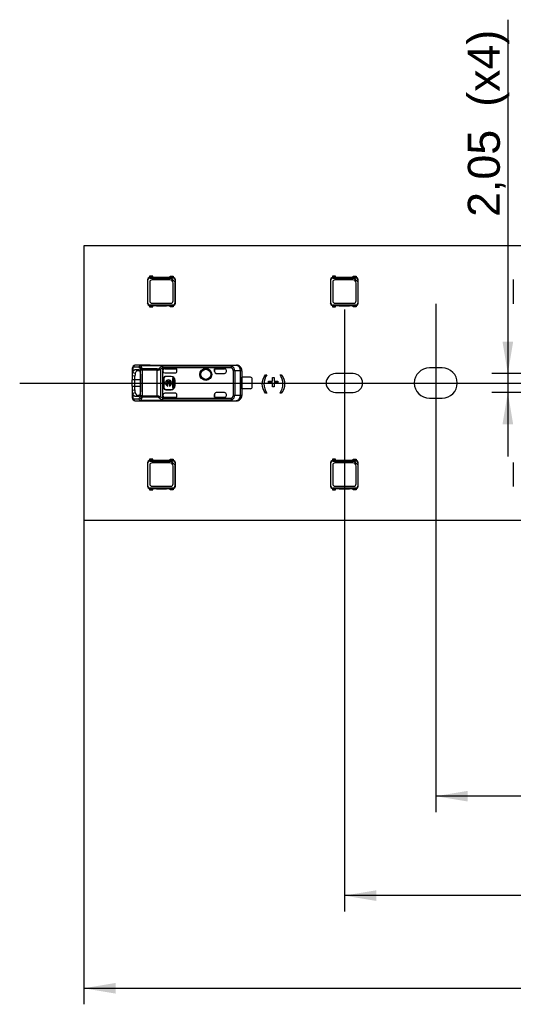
# Model space of a CAD drawing. Header units: millimetres. Extents: x 7 to 819, y 6 to 587.
# Tile 7 of 23: x 152 to 179, y 390 to 444. Entities that reach past the tile are written whole.
import ezdxf
from ezdxf.enums import TextEntityAlignment as Align
from ezdxf.lldxf.tags import DXFTag

# ---------------------------------------------------------------- set-up
doc = ezdxf.new("R2010")
doc.units = ezdxf.units.MM
doc.layers.add('Default', color=7, linetype='Continuous')
doc.layers.add('LINLED_277X30MM_', color=7, linetype='Continuous')
doc.styles.add('SEACAD_Arial', font='arial.ttf')
tags = doc.linetypes.add('CENTER2', pattern=[28.575, 19.05, -3.175, 3.175, -3.175]).pattern_tags.tags
tags[10:11] = [DXFTag(74, 4), DXFTag(75, 0), DXFTag(340, '0'), DXFTag(46, 0.0), DXFTag(50, 0.0), DXFTag(44, 0.0), DXFTag(45, 0.0)]
tags[8:9] = [DXFTag(74, 4), DXFTag(75, 0), DXFTag(340, '0'), DXFTag(46, 0.0), DXFTag(50, 0.0), DXFTag(44, 0.0), DXFTag(45, 0.0)]
tags[6:7] = [DXFTag(74, 4), DXFTag(75, 0), DXFTag(340, '0'), DXFTag(46, 0.0), DXFTag(50, 0.0), DXFTag(44, 0.0), DXFTag(45, 0.0)]
tags[4:5] = [DXFTag(74, 4), DXFTag(75, 0), DXFTag(340, '0'), DXFTag(46, 0.0), DXFTag(50, 0.0), DXFTag(44, 0.0), DXFTag(45, 0.0)]
doc.dimstyles.new('ISO', dxfattribs={"dimtxt": 1.75, "dimasz": 1.75, "dimexe": 0.875, "dimexo": 0, "dimgap": 0.4375, "dimtad": 1, "dimlfac": 2, "dimtxsty": 'SEACAD_Arial', "dimblk1": '_SE_FILLED', "dimblk2": '_SE_FILLED', "dimsah": 1, "dimcen": 0.875, "dimadec": 0, "dimazin": 0, "dimtfac": 0.5, "dimtdec": 3, "dimtmove": 0, "dimatfit": 3, "dimfxl": 1, "dimarcsym": 0})

# ---------------------------------------------------------------- blocks, each defined once
blk = doc.blocks.new('SEANNOT_GROUP')
at = {"layer": 'Default', "color": 7, "linetype": 'CENTER2'}
blk.add_line((152.294, 424.165), (297.794, 424.165), dxfattribs=at)
blk = doc.blocks.new('SEANNOT_GROUP1')
at = {"layer": 'Default', "color": 7, "linetype": 'CENTER2'}
blk.add_line((170.044, 428.178), (170.044, 420.153), dxfattribs=at)
blk = doc.blocks.new('SEANNOT_GROUP2')
at = {"layer": 'Default', "color": 7, "linetype": 'CENTER2'}
blk.add_line((175.044, 428.49), (175.044, 419.84), dxfattribs=at)
blk = doc.blocks.new('SE3')
at = {"layer": 'LINLED_277X30MM_', "color": 7, "linetype": 'Continuous'}
for p, q in [((155.794, 431.665), (155.794, 416.665)), ((294.294, 431.665), (155.794, 431.665)), ((159.569, 430.003), (159.394, 430.003)), ((159.394, 430.003), (159.394, 429.928)), ((159.569, 429.928), (159.569, 430.003)), ((160.519, 430.003), (160.694, 430.003)), ((160.519, 429.928), (160.519, 430.003)), ((160.694, 430.003), (160.694, 429.928)), ((169.569, 430.003), (169.394, 430.003)), ((169.394, 430.003), (169.394, 429.928)), ((169.569, 429.928), (169.569, 430.003)), ((170.519, 430.003), (170.694, 430.003)), ((170.519, 429.928), (170.519, 430.003)), ((170.694, 430.003), (170.694, 429.928)), ((159.282, 429.828), (159.282, 428.502)), ((159.282, 429.828), (159.306, 429.804)), ((159.306, 428.526), (159.306, 429.804)), ((159.394, 429.928), (159.382, 429.928)), ((159.382, 429.928), (159.406, 429.903)), ((159.569, 429.928), (159.394, 429.928)), ((159.406, 429.903), (160.581, 429.903)), ((159.406, 429.678), (159.406, 428.652)), ((160.508, 429.803), (159.531, 429.803)), ((159.769, 429.928), (159.569, 429.928)), ((159.769, 429.943), (160.319, 429.943)), ((159.769, 429.928), (159.769, 429.943)), ((160.319, 429.928), (159.769, 429.928)), ((160.319, 429.943), (160.319, 429.928)), ((160.519, 429.928), (160.319, 429.928)), ((160.694, 429.928), (160.519, 429.928)), ((160.577, 429.908), (160.688, 429.908)), ((160.581, 429.903), (160.577, 429.908)), ((160.581, 429.903), (160.783, 429.702)), ((160.683, 428.652), (160.683, 429.628)), ((160.688, 429.908), (160.707, 429.928)), ((160.707, 429.928), (160.694, 429.928)), ((160.787, 429.697), (160.783, 429.702)), ((160.783, 429.702), (160.783, 428.526)), ((160.807, 429.828), (160.787, 429.808)), ((160.787, 429.808), (160.787, 429.697)), ((160.807, 428.502), (160.807, 429.828)), ((169.282, 429.828), (169.282, 428.502)), ((169.282, 429.828), (169.306, 429.804)), ((169.306, 428.526), (169.306, 429.804)), ((169.394, 429.928), (169.382, 429.928)), ((169.382, 429.928), (169.406, 429.903)), ((169.569, 429.928), (169.394, 429.928)), ((169.406, 429.903), (170.581, 429.903)), ((169.406, 429.678), (169.406, 428.652)), ((170.508, 429.803), (169.531, 429.803)), ((169.769, 429.928), (169.569, 429.928)), ((169.769, 429.943), (170.319, 429.943)), ((169.769, 429.928), (169.769, 429.943)), ((170.319, 429.928), (169.769, 429.928)), ((170.319, 429.943), (170.319, 429.928)), ((170.519, 429.928), (170.319, 429.928)), ((170.694, 429.928), (170.519, 429.928)), ((170.577, 429.908), (170.688, 429.908)), ((170.581, 429.903), (170.577, 429.908)), ((170.581, 429.903), (170.783, 429.702)), ((170.683, 428.652), (170.683, 429.628)), ((170.688, 429.908), (170.707, 429.928)), ((170.707, 429.928), (170.694, 429.928)), ((170.787, 429.697), (170.783, 429.702)), ((170.783, 429.702), (170.783, 428.526)), ((170.807, 429.828), (170.787, 429.808)), ((170.787, 429.808), (170.787, 429.697)), ((170.807, 428.502), (170.807, 429.828)), ((179.282, 429.828), (179.282, 428.502)), ((159.282, 428.502), (159.306, 428.526)), ((159.382, 428.403), (159.406, 428.427)), ((159.382, 428.403), (159.394, 428.403)), ((159.394, 428.403), (159.394, 428.328)), ((159.394, 428.403), (159.569, 428.403)), ((160.683, 428.427), (159.406, 428.427)), ((159.531, 428.527), (160.558, 428.527)), ((159.569, 428.328), (159.569, 428.403)), ((159.569, 428.403), (159.769, 428.403)), ((159.769, 428.403), (159.769, 428.388)), ((159.769, 428.403), (160.319, 428.403)), ((159.769, 428.388), (160.319, 428.388)), ((160.319, 428.388), (160.319, 428.403)), ((160.319, 428.403), (160.519, 428.403)), ((160.519, 428.328), (160.519, 428.403)), ((160.519, 428.403), (160.694, 428.403)), ((160.707, 428.403), (160.683, 428.427)), ((160.694, 428.403), (160.694, 428.328)), ((160.694, 428.403), (160.707, 428.403)), ((160.807, 428.502), (160.783, 428.526)), ((169.282, 428.502), (169.306, 428.526)), ((169.382, 428.403), (169.406, 428.427)), ((169.382, 428.403), (169.394, 428.403)), ((169.394, 428.403), (169.394, 428.328)), ((169.394, 428.403), (169.569, 428.403)), ((170.683, 428.427), (169.406, 428.427)), ((169.531, 428.527), (170.558, 428.527)), ((169.569, 428.328), (169.569, 428.403)), ((169.569, 428.403), (169.769, 428.403)), ((169.769, 428.403), (169.769, 428.388)), ((169.769, 428.403), (170.319, 428.403)), ((169.769, 428.388), (170.319, 428.388)), ((170.319, 428.388), (170.319, 428.403)), ((170.319, 428.403), (170.519, 428.403)), ((170.519, 428.328), (170.519, 428.403)), ((170.519, 428.403), (170.694, 428.403)), ((170.707, 428.403), (170.683, 428.427)), ((170.694, 428.403), (170.694, 428.328)), ((170.694, 428.403), (170.707, 428.403)), ((170.807, 428.502), (170.783, 428.526)), ((159.394, 428.328), (159.569, 428.328)), ((160.694, 428.328), (160.519, 428.328)), ((169.394, 428.328), (169.569, 428.328)), ((170.694, 428.328), (170.519, 428.328)), ((158.444, 424.937), (158.444, 424.563)), ((158.475, 425.015), (158.475, 424.739)), ((158.475, 424.738), (158.616, 424.701)), ((158.812, 425.028), (158.522, 425.035)), ((159.419, 425.135), (158.616, 425.135)), ((158.906, 425.128), (158.616, 425.135)), ((158.617, 424.898), (158.759, 424.846)), ((158.617, 424.898), (158.781, 424.896)), ((158.759, 424.846), (158.838, 424.846)), ((158.813, 424.885), (158.781, 424.896)), ((158.865, 424.965), (158.902, 424.873)), ((158.997, 424.873), (158.903, 424.873)), ((158.903, 423.457), (158.903, 424.873)), ((158.906, 425.128), (163.801, 425.128)), ((158.906, 425.128), (158.906, 425.126)), ((158.906, 425.126), (163.801, 425.126)), ((159.816, 424.936), (158.997, 424.936)), ((158.997, 424.936), (158.997, 424.873)), ((159.816, 424.873), (158.997, 424.873)), ((158.997, 424.873), (158.997, 423.457)), ((159.419, 425.14), (164.143, 425.14)), ((159.419, 425.14), (159.419, 425.135)), ((159.816, 424.873), (159.816, 424.936)), ((159.816, 423.457), (159.816, 424.873)), ((159.986, 424.912), (159.986, 423.418)), ((163.865, 425.083), (160.097, 425.083)), ((163.865, 424.993), (160.127, 424.993)), ((160.128, 424.843), (160.128, 424.984)), ((160.128, 424.843), (160.128, 424.82)), ((160.128, 423.51), (160.128, 424.82)), ((160.228, 424.943), (160.228, 424.943)), ((160.228, 424.943), (160.894, 424.943)), ((160.228, 424.943), (160.893, 424.943)), ((160.228, 424.72), (160.794, 424.72)), ((160.894, 424.943), (160.893, 424.943)), ((160.893, 424.818), (160.893, 424.943)), ((160.893, 424.818), (160.894, 424.82)), ((160.894, 424.82), (160.894, 424.943)), ((163.494, 424.943), (162.944, 424.943)), ((162.944, 424.943), (162.946, 424.943)), ((162.944, 424.943), (162.944, 424.79)), ((162.944, 424.79), (162.946, 424.79)), ((162.946, 424.943), (163.494, 424.943)), ((162.946, 424.79), (162.946, 424.943)), ((163.045, 424.69), (163.494, 424.69)), ((163.494, 424.943), (163.494, 424.943)), ((163.594, 424.79), (163.594, 424.843)), ((164.137, 425.132), (163.801, 425.128)), ((163.801, 425.126), (163.801, 425.128)), ((163.865, 425.083), (163.865, 424.993)), ((163.865, 424.993), (163.907, 425.076)), ((164.055, 424.829), (163.978, 424.829)), ((163.978, 423.502), (163.978, 424.829)), ((164.366, 424.832), (164.055, 424.829)), ((164.055, 424.829), (164.055, 423.502)), ((164.137, 425.132), (164.143, 425.14)), ((164.366, 423.498), (164.366, 424.832)), ((164.436, 424.832), (164.366, 424.832)), ((164.444, 424.84), (164.436, 424.832)), ((164.436, 424.832), (164.436, 423.498)), ((164.444, 424.84), (164.444, 424.478)), ((165.739, 424.617), (165.806, 424.617)), ((166.529, 424.617), (166.596, 424.617)), ((170.532, 424.678), (169.557, 424.678)), ((175.394, 424.99), (174.694, 424.99)), ((158.444, 424.563), (158.444, 424.34)), ((158.594, 424.34), (158.444, 424.34)), ((158.444, 423.99), (158.444, 424.34)), ((158.594, 424.543), (158.445, 424.563)), ((158.594, 424.34), (158.594, 424.543)), ((158.594, 423.99), (158.594, 424.34)), ((158.893, 424.34), (158.594, 424.34)), ((158.893, 424.59), (158.893, 423.74)), ((160.178, 424.415), (160.165, 424.415)), ((160.165, 424.415), (160.165, 423.915)), ((160.178, 424.415), (160.178, 423.915)), ((160.27, 424.198), (160.218, 424.198)), ((160.218, 424.198), (160.218, 424.132)), ((160.218, 424.132), (160.27, 424.132)), ((160.278, 424.528), (160.278, 424.515)), ((160.578, 424.528), (160.278, 424.528)), ((160.578, 424.515), (160.278, 424.515)), ((160.539, 424.198), (160.332, 424.198)), ((160.332, 424.132), (160.539, 424.132)), ((160.578, 424.515), (160.578, 424.528)), ((160.652, 424.198), (160.601, 424.198)), ((160.601, 424.132), (160.652, 424.132)), ((160.718, 424.412), (160.652, 424.412)), ((160.652, 424.412), (160.652, 424.198)), ((160.652, 424.132), (160.652, 423.918)), ((160.718, 423.918), (160.718, 424.412)), ((160.778, 424.015), (160.778, 424.315)), ((160.791, 424.315), (160.778, 424.315)), ((160.791, 424.015), (160.791, 424.315)), ((164.919, 424.478), (164.443, 424.478)), ((164.443, 423.853), (164.443, 424.478)), ((164.994, 424.453), (164.994, 423.878)), ((165.902, 424.172), (165.902, 424.26)), ((165.902, 424.26), (166.112, 424.26)), ((166.112, 424.172), (165.902, 424.172)), ((166.112, 424.26), (166.112, 424.469)), ((166.112, 424.469), (166.201, 424.469)), ((166.112, 423.962), (166.112, 424.172)), ((166.201, 424.469), (166.201, 424.26)), ((166.201, 424.26), (166.41, 424.26)), ((166.41, 424.172), (166.201, 424.172)), ((166.201, 424.172), (166.201, 423.962)), ((166.41, 424.26), (166.41, 424.172)), ((158.444, 423.99), (158.594, 423.99)), ((158.444, 423.99), (158.444, 423.767)), ((158.444, 423.767), (158.444, 423.393)), ((158.445, 423.767), (158.594, 423.787)), ((158.616, 423.63), (158.474, 423.593)), ((158.475, 423.591), (158.475, 423.315)), ((158.594, 423.787), (158.594, 423.99)), ((158.594, 423.99), (158.893, 423.99)), ((160.165, 423.915), (160.178, 423.915)), ((160.794, 423.61), (160.228, 423.61)), ((160.278, 423.815), (160.578, 423.815)), ((160.278, 423.815), (160.278, 423.802)), ((160.278, 423.802), (160.578, 423.802)), ((160.394, 424.002), (160.394, 424.065)), ((160.477, 424.065), (160.477, 424.002)), ((160.578, 423.802), (160.578, 423.815)), ((160.652, 423.918), (160.718, 423.918)), ((160.778, 424.015), (160.791, 424.015)), ((162.946, 423.54), (162.944, 423.54)), ((162.944, 423.54), (162.944, 423.387)), ((162.946, 423.388), (162.946, 423.54)), ((163.494, 423.64), (163.045, 423.64)), ((163.594, 423.487), (163.594, 423.54)), ((164.919, 423.853), (164.443, 423.853)), ((164.444, 423.853), (164.444, 423.49)), ((165.806, 423.617), (165.739, 423.617)), ((166.201, 423.962), (166.112, 423.962)), ((166.596, 423.617), (166.529, 423.617)), ((169.557, 423.653), (170.532, 423.653)), ((158.522, 423.295), (158.812, 423.302)), ((158.616, 423.195), (158.906, 423.202)), ((158.616, 423.195), (159.419, 423.195)), ((158.758, 423.484), (158.617, 423.432)), ((158.781, 423.434), (158.617, 423.432)), ((158.842, 423.484), (158.759, 423.484)), ((158.781, 423.434), (158.808, 423.444)), ((158.997, 423.457), (158.903, 423.457)), ((158.906, 423.204), (163.801, 423.204)), ((158.906, 423.204), (158.906, 423.202)), ((163.801, 423.202), (158.906, 423.202)), ((158.997, 423.457), (158.997, 423.394)), ((158.997, 423.457), (159.816, 423.457)), ((159.816, 423.394), (158.997, 423.394)), ((159.419, 423.195), (159.419, 423.19)), ((159.419, 423.19), (164.143, 423.19)), ((159.816, 423.394), (159.816, 423.457)), ((160.128, 423.346), (159.987, 423.418)), ((160.098, 423.247), (163.865, 423.247)), ((160.128, 423.346), (160.127, 423.337)), ((160.127, 423.337), (163.865, 423.337)), ((160.128, 423.51), (160.128, 423.487)), ((160.128, 423.346), (160.128, 423.487)), ((160.228, 423.388), (160.228, 423.387)), ((160.228, 423.388), (160.893, 423.388)), ((160.228, 423.387), (160.894, 423.387)), ((160.894, 423.51), (160.893, 423.514)), ((160.893, 423.388), (160.893, 423.514)), ((160.894, 423.387), (160.893, 423.388)), ((160.894, 423.387), (160.894, 423.51)), ((162.944, 423.387), (162.946, 423.388)), ((162.944, 423.387), (163.494, 423.387)), ((162.946, 423.388), (163.494, 423.388)), ((163.494, 423.387), (163.494, 423.388)), ((163.801, 423.202), (163.801, 423.204)), ((163.801, 423.202), (164.137, 423.198)), ((163.865, 423.337), (163.865, 423.247)), ((163.907, 423.254), (163.865, 423.337)), ((163.978, 423.502), (164.055, 423.502)), ((164.055, 423.502), (164.366, 423.498)), ((164.143, 423.19), (164.137, 423.198)), ((164.366, 423.498), (164.436, 423.498)), ((164.436, 423.498), (164.444, 423.49)), ((174.694, 423.34), (175.394, 423.34)), ((159.282, 419.828), (159.282, 418.502)), ((159.282, 419.828), (159.306, 419.804)), ((159.306, 418.526), (159.306, 419.804)), ((159.394, 419.928), (159.382, 419.928)), ((159.382, 419.928), (159.406, 419.903)), ((159.569, 420.003), (159.394, 420.003)), ((159.394, 420.003), (159.394, 419.928)), ((159.569, 419.928), (159.394, 419.928)), ((159.406, 419.903), (160.581, 419.903)), ((160.508, 419.803), (159.531, 419.803)), ((159.569, 419.928), (159.569, 420.003)), ((159.769, 419.928), (159.569, 419.928)), ((159.769, 419.943), (160.319, 419.943)), ((159.769, 419.928), (159.769, 419.943)), ((160.319, 419.928), (159.769, 419.928)), ((160.319, 419.943), (160.319, 419.928)), ((160.519, 419.928), (160.319, 419.928)), ((160.519, 420.003), (160.694, 420.003)), ((160.519, 419.928), (160.519, 420.003)), ((160.694, 419.928), (160.519, 419.928)), ((160.577, 419.908), (160.688, 419.908)), ((160.581, 419.903), (160.577, 419.908)), ((160.581, 419.903), (160.783, 419.702)), ((160.688, 419.908), (160.707, 419.928)), ((160.694, 420.003), (160.694, 419.928)), ((160.707, 419.928), (160.694, 419.928)), ((160.807, 419.828), (160.787, 419.808)), ((160.787, 419.808), (160.787, 419.697)), ((160.807, 418.502), (160.807, 419.828)), ((169.282, 419.828), (169.282, 418.502)), ((169.282, 419.828), (169.306, 419.804)), ((169.306, 418.526), (169.306, 419.804)), ((169.394, 419.928), (169.382, 419.928)), ((169.382, 419.928), (169.406, 419.903)), ((169.569, 420.003), (169.394, 420.003)), ((169.394, 420.003), (169.394, 419.928)), ((169.569, 419.928), (169.394, 419.928)), ((169.406, 419.903), (170.581, 419.903)), ((170.508, 419.803), (169.531, 419.803)), ((169.569, 419.928), (169.569, 420.003)), ((169.769, 419.928), (169.569, 419.928)), ((169.769, 419.943), (170.319, 419.943)), ((169.769, 419.928), (169.769, 419.943)), ((170.319, 419.928), (169.769, 419.928)), ((170.319, 419.943), (170.319, 419.928)), ((170.519, 419.928), (170.319, 419.928)), ((170.519, 420.003), (170.694, 420.003)), ((170.519, 419.928), (170.519, 420.003)), ((170.694, 419.928), (170.519, 419.928)), ((170.577, 419.908), (170.688, 419.908)), ((170.581, 419.903), (170.577, 419.908)), ((170.581, 419.903), (170.783, 419.702)), ((170.688, 419.908), (170.707, 419.928)), ((170.694, 420.003), (170.694, 419.928)), ((170.707, 419.928), (170.694, 419.928)), ((170.807, 419.828), (170.787, 419.808)), ((170.787, 419.808), (170.787, 419.697)), ((170.807, 418.502), (170.807, 419.828)), ((179.282, 419.828), (179.282, 418.502)), ((159.406, 419.678), (159.406, 418.652)), ((160.683, 418.652), (160.683, 419.628)), ((160.787, 419.697), (160.783, 419.702)), ((160.783, 419.702), (160.783, 418.526)), ((169.406, 419.678), (169.406, 418.652)), ((170.683, 418.652), (170.683, 419.628)), ((170.787, 419.697), (170.783, 419.702)), ((170.783, 419.702), (170.783, 418.526)), ((159.282, 418.502), (159.306, 418.526)), ((159.382, 418.403), (159.406, 418.427)), ((159.382, 418.403), (159.394, 418.403)), ((159.394, 418.403), (159.394, 418.328)), ((159.394, 418.403), (159.569, 418.403)), ((159.394, 418.328), (159.569, 418.328)), ((160.683, 418.427), (159.406, 418.427)), ((159.531, 418.527), (160.558, 418.527)), ((159.569, 418.328), (159.569, 418.403)), ((159.569, 418.403), (159.769, 418.403)), ((159.769, 418.403), (159.769, 418.388)), ((159.769, 418.403), (160.319, 418.403)), ((159.769, 418.388), (160.319, 418.388)), ((160.319, 418.388), (160.319, 418.403)), ((160.319, 418.403), (160.519, 418.403)), ((160.519, 418.328), (160.519, 418.403)), ((160.519, 418.403), (160.694, 418.403)), ((160.694, 418.328), (160.519, 418.328)), ((160.707, 418.403), (160.683, 418.427)), ((160.694, 418.403), (160.694, 418.328)), ((160.694, 418.403), (160.707, 418.403)), ((160.807, 418.502), (160.783, 418.526)), ((169.282, 418.502), (169.306, 418.526)), ((169.382, 418.403), (169.406, 418.427)), ((169.382, 418.403), (169.394, 418.403)), ((169.394, 418.403), (169.394, 418.328)), ((169.394, 418.403), (169.569, 418.403)), ((169.394, 418.328), (169.569, 418.328)), ((170.683, 418.427), (169.406, 418.427)), ((169.531, 418.527), (170.558, 418.527)), ((169.569, 418.328), (169.569, 418.403)), ((169.569, 418.403), (169.769, 418.403)), ((169.769, 418.403), (169.769, 418.388)), ((169.769, 418.403), (170.319, 418.403)), ((169.769, 418.388), (170.319, 418.388)), ((170.319, 418.388), (170.319, 418.403)), ((170.319, 418.403), (170.519, 418.403)), ((170.519, 418.328), (170.519, 418.403)), ((170.519, 418.403), (170.694, 418.403)), ((170.694, 418.328), (170.519, 418.328)), ((170.707, 418.403), (170.683, 418.427)), ((170.694, 418.403), (170.694, 418.328)), ((170.694, 418.403), (170.707, 418.403)), ((170.807, 418.502), (170.783, 418.526)), ((155.794, 416.665), (294.294, 416.665))]:
    blk.add_line(p, q, dxfattribs=at)
for radius in [0.328, 0.293, 0.276, 0.275]:
    blk.add_circle((162.469, 424.64), radius, dxfattribs=at)
for centre, radius, start, end in [((159.382, 429.828), 0.1, 90.1089, 179.8911), ((159.531, 429.678), 0.125, 90, 180), ((160.508, 429.628), 0.175, 0, 90), ((160.707, 429.828), 0.1, 0.1089, 89.8911), ((169.382, 429.828), 0.1, 90.1089, 179.8911), ((169.531, 429.678), 0.125, 90, 180), ((170.508, 429.628), 0.175, 0, 90), ((170.707, 429.828), 0.1, 0.1089, 89.8911), ((159.382, 428.503), 0.1, 180.1089, 269.8911), ((159.531, 428.652), 0.125, 180, 270), ((160.558, 428.652), 0.125, 270, 0), ((160.707, 428.503), 0.1, 270.1089, 359.8911), ((169.382, 428.503), 0.1, 180.1089, 269.8911), ((169.531, 428.652), 0.125, 180, 270), ((170.558, 428.652), 0.125, 270, 0), ((170.707, 428.503), 0.1, 270.1089, 359.8911), ((158.814, 424.59), 0.37, 156.2651, 184.0975), ((158.638, 424.951), 0.194, 134.5159, 185.5638), ((158.557, 425.027), 0.0836, 132.1443, 188.1803), ((158.616, 424.969), 0.166, 89.0977, 134.0418), ((158.619, 425.038), 0.0975, 92.0033, 181.5118), ((159.163, 424.547), 0.569, 164.2066, 180.3835), ((158.916, 425.023), 0.103, 95.1634, 176.886), ((158.704, 424.883), 0.181, 26.7747, 53.2552), ((158.99, 424.92), 0.132, 103.1368, 159.9954), ((159.011, 424.812), 0.124, 96.7448, 150.7526), ((158.77, 424.975), 0.204, 21.1423, 47.8571), ((158.377, 424.795), 0.635, 12.7997, 23.4875), ((159.806, 425.119), 0.184, 273.1482, 312.1817), ((159.811, 425.287), 0.414, 270.6937, 294.9709), ((160.343, 424.479), 0.652, 112.1154, 129.3312), ((159.816, 424.835), 0.187, 24.2976, 52.5166), ((160.371, 424.335), 0.693, 110.5131, 123.675), ((159.892, 424.965), 0.236, 6.7862, 29.799), ((163.494, 424.79), 0.1, 270, 0), ((163.869, 424.976), 0.107, 68.9632, 92.4491), ((163.763, 424.822), 0.292, 1.2448, 60.4152), ((164.136, 424.832), 0.3, 0.0044, 89.8384), ((169.557, 424.165), 0.512, 90, 270), ((170.532, 424.165), 0.512, 270, 90), ((174.694, 424.165), 0.825, 90, 270), ((175.394, 424.165), 0.825, 270, 90), ((160.278, 424.415), 0.113, 90, 180), ((160.278, 424.415), 0.1, 90, 180), ((160.435, 424.165), 0.169, 11.3273, 168.6727), ((160.435, 424.165), 0.169, 191.3273, 255.7958), ((160.435, 424.165), 0.108, 17.7847, 162.2153), ((160.435, 424.165), 0.108, 197.7847, 247.568), ((160.435, 424.165), 0.108, 292.432, 342.2153), ((160.435, 424.165), 0.169, 284.2042, 348.6727), ((160.578, 424.315), 0.213, 0, 90), ((160.578, 424.315), 0.2, 0, 90), ((164.919, 424.353), 0.125, 53.1301, 90), ((158.816, 423.741), 0.372, 175.9747, 203.6554), ((159.095, 423.774), 0.501, 178.5159, 196.9099), ((160.278, 423.915), 0.113, 180, 270), ((160.278, 423.915), 0.1, 180, 270), ((160.578, 424.015), 0.2, 270, 0), ((160.578, 424.015), 0.213, 270, 0), ((163.494, 423.54), 0.1, 0, 90), ((164.919, 423.978), 0.125, 270, 306.8699), ((158.64, 423.379), 0.196, 174.6557, 225.254), ((158.558, 423.303), 0.0838, 171.8712, 227.8753), ((158.617, 423.362), 0.167, 226.1165, 270.7707), ((158.619, 423.292), 0.0975, 178.48, 268.0009), ((158.704, 423.447), 0.181, 306.7396, 333.2278), ((158.916, 423.307), 0.103, 183.114, 264.8372), ((158.453, 423.584), 0.468, 332.0835, 344.2354), ((158.99, 423.41), 0.132, 200.0118, 256.8819), ((159.011, 423.518), 0.125, 209.2863, 263.1685), ((158.77, 423.355), 0.203, 312.1388, 338.8853), ((158.375, 423.536), 0.637, 336.5296, 347.1701), ((159.811, 423.04), 0.417, 65.1134, 89.2217), ((159.807, 423.211), 0.183, 47.8882, 86.9813), ((159.799, 423.509), 0.208, 308.8787, 334.1069), ((160.332, 423.834), 0.632, 230.3962, 248.2215), ((159.714, 423.421), 0.422, 335.6531, 348.4656), ((163.869, 423.354), 0.107, 267.5508, 291.036), ((163.764, 423.507), 0.291, 299.4689, 358.872), ((164.136, 423.498), 0.3, 270.167, 359.9956), ((159.382, 419.828), 0.1, 90.1089, 179.8911), ((159.531, 419.678), 0.125, 90, 180), ((160.508, 419.628), 0.175, 0, 90), ((160.707, 419.828), 0.1, 0.1089, 89.8911), ((169.382, 419.828), 0.1, 90.1089, 179.8911), ((169.531, 419.678), 0.125, 90, 180), ((170.508, 419.628), 0.175, 0, 90), ((170.707, 419.828), 0.1, 0.1089, 89.8911), ((159.382, 418.503), 0.1, 180.1089, 269.8911), ((159.531, 418.652), 0.125, 180, 270), ((160.558, 418.652), 0.125, 270, 0), ((160.707, 418.503), 0.1, 270.1089, 359.8911), ((169.382, 418.503), 0.1, 180.1089, 269.8911), ((169.531, 418.652), 0.125, 180, 270), ((170.558, 418.652), 0.125, 270, 0), ((170.707, 418.503), 0.1, 270.1089, 359.8911)]:
    blk.add_arc(centre, radius, start, end, dxfattribs=at)
for centre, major_axis, ratio, start_param, end_param in [((159.406, 429.803), (0.0712, -0.0712), 0.992433, 2.359993, 3.923193), ((160.687, 429.807), (-0.0712, -0.0712), 0.992433, 2.359993, 3.923193), ((169.406, 429.803), (0.0712, -0.0712), 0.992433, 2.359993, 3.923193), ((170.687, 429.807), (-0.0712, -0.0712), 0.992433, 2.359993, 3.923193), ((159.406, 428.527), (0.0712, 0.0712), 0.992433, 2.359993, 3.923193), ((160.683, 428.527), (-0.0712, 0.0712), 0.992433, 2.359993, 3.923193), ((169.406, 428.527), (0.0712, 0.0712), 0.992433, 2.359993, 3.923193), ((170.683, 428.527), (-0.0712, 0.0712), 0.992433, 2.359993, 3.923193), ((158.52, 424.585), (0, -0.45), 0.34204, 3.132977, 3.442996), ((158.906, 425.028), (-0.0024, -0.1), 0.939661, 3.16702, 4.734916), ((159.419, 424.84), (0, -0.3), 0.999962, 3.141593, 3.321417), ((160.228, 424.843), (0, -0.1), 0.999994, 3.140535, 4.712389), ((160.228, 424.843), (0, -0.1), 0.999994, 3.140004, 4.712389), ((160.228, 424.82), (0, -0.1), 0.999848, 4.712389, 6.283185), ((160.794, 424.82), (-0.0707, -0.0707), 0.999695, 0.785246, 2.356347), ((160.793, 424.819), (-0.0707, -0.0707), 0.999695, 1.570796, 2.343651), ((163.045, 424.79), (0.1, 0), 0.999848, 3.141593, 4.712389), ((163.046, 424.79), (0.1, 0), 0.999848, 3.141593, 4.712389), ((163.494, 424.843), (0, -0.1), 0.999994, 1.570796, 3.141593), ((163.494, 424.843), (0, -0.1), 0.999994, 1.570796, 3.141593), ((164.136, 424.832), (0.003, -0.3), 0.766027, 1.56283, 3.125796), ((164.144, 424.84), (-0.212, -0.212), 0.999924, 2.356233, 3.933355), ((160.228, 423.51), (0, 0.1), 0.999848, 0, 1.570796), ((160.794, 423.51), (-0.0707, 0.0707), 0.999695, 3.926839, 5.497939), ((160.793, 423.511), (-0.0707, 0.0707), 0.999695, 3.9588, 4.712389), ((163.045, 423.54), (0.1, 0), 0.999848, 1.570796, 3.141593), ((163.046, 423.54), (0.1, 0), 0.999848, 1.570796, 3.141593), ((158.521, 423.746), (0, 0.451), 0.342128, 2.840877, 3.150375), ((158.906, 423.302), (0.0024, -0.1), 0.939661, 4.689876, 6.257716), ((159.419, 423.49), (0, -0.3), 0.999962, 6.103357, 6.283185), ((160.228, 423.488), (0, 0.1), 0.999994, 1.570796, 3.141593), ((160.228, 423.487), (0, 0.1), 0.999994, 1.570796, 3.141593), ((163.494, 423.488), (0, 0.1), 0.999994, 3.141593, 4.712389), ((163.494, 423.487), (0, 0.1), 0.999994, 3.141593, 4.712389), ((164.136, 423.498), (-0.003, -0.3), 0.766027, 0.015856, 1.578763), ((164.144, 423.49), (-0.212, 0.212), 0.999924, 2.349833, 3.926953), ((159.406, 419.803), (0.0712, -0.0712), 0.992433, 2.359993, 3.923193), ((160.687, 419.807), (-0.0712, -0.0712), 0.992433, 2.359993, 3.923193), ((169.406, 419.803), (0.0712, -0.0712), 0.992433, 2.359993, 3.923193), ((170.687, 419.807), (-0.0712, -0.0712), 0.992433, 2.359993, 3.923193), ((159.406, 418.527), (0.0712, 0.0712), 0.992433, 2.359993, 3.923193), ((160.683, 418.527), (-0.0712, 0.0712), 0.992433, 2.359993, 3.923193), ((169.406, 418.527), (0.0712, 0.0712), 0.992433, 2.359993, 3.923193), ((170.683, 418.527), (-0.0712, 0.0712), 0.992433, 2.359993, 3.923193)]:
    blk.add_ellipse(centre, major_axis=major_axis, ratio=ratio, start_param=start_param, end_param=end_param, dxfattribs=at)
for points, degree, knots in [([(158.475, 425.015), (158.471, 425.011), (158.462, 425.005), (158.454, 424.991), (158.448, 424.976), (158.445, 424.958), (158.445, 424.944), (158.444, 424.937)], 3, [0, 0, 0, 0, 0.20636, 0.408491, 0.607418, 0.804218, 1, 1, 1, 1]), ([(158.758, 424.846), (158.758, 424.846), (158.745, 424.847), (158.718, 424.84), (158.681, 424.81), (158.646, 424.765), (158.626, 424.722), (158.616, 424.702)], 3, [0, 0, 0, 0, 0.000046, 0.262507, 0.516593, 0.762391, 1, 1, 1, 1]), ([(158.781, 424.897), (158.828, 424.893), (158.86, 424.805), (158.892, 424.718), (158.893, 424.59)], 2, [0, 0, 0, 0.5, 0.5, 1, 1, 1]), ([(163.801, 425.128), (163.808, 425.128), (163.822, 425.128), (163.841, 425.125), (163.857, 425.121), (163.875, 425.114), (163.893, 425.101), (163.902, 425.085), (163.907, 425.076)], 3, [0, 0, 0, 0, 0.120723, 0.235221, 0.34634, 0.457185, 0.682198, 1, 1, 1, 1]), ([(163.865, 425.083), (163.864, 425.089), (163.862, 425.099), (163.854, 425.111), (163.841, 425.119), (163.823, 425.124), (163.808, 425.125), (163.801, 425.126)], 3, [0, 0, 0, 0, 0.272042, 0.497908, 0.684926, 0.845835, 1, 1, 1, 1]), ([(163.978, 424.829), (163.977, 424.877), (163.948, 424.921), (163.919, 424.963), (163.865, 424.993)], 2, [0, 0, 0, 0.5, 0.5, 1, 1, 1]), ([(165.739, 423.617), (165.624, 423.756), (165.557, 423.936), (165.557, 424.298), (165.623, 424.478), (165.739, 424.617)], 3, [0, 0, 0, 0, 0.5, 0.5, 1, 1, 1, 1]), ([(165.806, 424.617), (165.706, 424.471), (165.651, 424.294), (165.651, 423.94), (165.707, 423.763), (165.806, 423.617)], 3, [0, 0, 0, 0, 0.5, 0.5, 1, 1, 1, 1]), ([(166.529, 423.617), (166.628, 423.763), (166.684, 423.94), (166.684, 424.294), (166.629, 424.471), (166.529, 424.617)], 3, [0, 0, 0, 0, 0.5, 0.5, 1, 1, 1, 1]), ([(166.596, 424.617), (166.712, 424.478), (166.779, 424.298), (166.778, 423.936), (166.712, 423.756), (166.596, 423.617)], 3, [0, 0, 0, 0, 0.5, 0.5, 1, 1, 1, 1]), ([(158.617, 423.433), (158.578, 423.432), (158.54, 423.475), (158.502, 423.516), (158.475, 423.591)], 2, [0, 0, 0, 0.50021, 0.50021, 1, 1, 1]), ([(158.616, 423.629), (158.621, 423.618), (158.631, 423.596), (158.648, 423.567), (158.667, 423.539), (158.687, 423.516), (158.709, 423.498), (158.733, 423.486), (158.75, 423.484), (158.758, 423.484)], 3, [0, 0, 0, 0, 0.117572, 0.243562, 0.377981, 0.520832, 0.67212, 0.831843, 1, 1, 1, 1]), ([(158.893, 423.74), (158.891, 423.614), (158.86, 423.525), (158.828, 423.435), (158.781, 423.433)], 2, [0, 0, 0, 0.5, 0.5, 1, 1, 1]), ([(158.444, 423.393), (158.445, 423.384), (158.445, 423.367), (158.451, 423.346), (158.46, 423.328), (158.47, 423.32), (158.475, 423.315)], 3, [0, 0, 0, 0, 0.244652, 0.491458, 0.742562, 1, 1, 1, 1]), ([(163.907, 423.254), (163.904, 423.248), (163.897, 423.236), (163.884, 423.223), (163.868, 423.212), (163.841, 423.204), (163.814, 423.202), (163.801, 423.202)], 3, [0, 0, 0, 0, 0.225106, 0.406821, 0.546306, 0.765172, 1, 1, 1, 1]), ([(163.801, 423.204), (163.806, 423.205), (163.817, 423.206), (163.831, 423.208), (163.842, 423.212), (163.851, 423.218), (163.858, 423.225), (163.863, 423.235), (163.864, 423.243), (163.865, 423.247)], 3, [0, 0, 0, 0, 0.110474, 0.221192, 0.340028, 0.473427, 0.625996, 0.800833, 1, 1, 1, 1]), ([(163.865, 423.337), (163.918, 423.366), (163.948, 423.41), (163.977, 423.452), (163.978, 423.502)], 2, [0, 0, 0, 0.5, 0.5, 1, 1, 1])]:
    blk.add_open_spline(points, degree=degree, knots=knots, dxfattribs=at)
blk.add_open_spline([(158.475, 424.739), (158.533, 424.898), (158.617, 424.897)], degree=2, dxfattribs=at)
blk = doc.blocks.new('DMBLK3')
at = {"layer": 'Default', "linetype": 'Continuous'}
for points in [[(176.794, 401.291), (176.794, 401.875), (175.044, 401.583)], [(273.294, 401.291), (275.044, 401.583), (273.294, 401.875)]]:
    blk.add_hatch(color=7, dxfattribs=at).paths.add_polyline_path(points)
at = {"layer": 'Default', "color": 7, "linetype": 'Continuous'}
for p, q in [((175.044, 419.84), (175.044, 400.708)), ((275.044, 419.84), (275.044, 400.708)), ((275.044, 401.583), (175.044, 401.583))]:
    blk.add_line(p, q, dxfattribs=at)
at = {"layer": 'Default', "color": 7, "linetype": 'Continuous', "style": 'SEACAD_Arial'}
blk.add_text('200', height=1.75, dxfattribs=at).set_placement((222.99, 403.77), align=Align.TOP_LEFT)
blk = doc.blocks.new('_SE_FILLED')
at = {"color": 0}
blk.add_line((0, 0), (-1, 0), dxfattribs=at)
blk.add_solid([(0, 0), (-1, -0.1665), (-1, 0.1665), (0, 0)], dxfattribs=at)
blk = doc.blocks.new('DMBLK4')
at = {"layer": 'Default', "linetype": 'Continuous'}
for points in [[(171.794, 395.858), (171.794, 396.441), (170.044, 396.149)], [(278.294, 395.858), (280.044, 396.149), (278.294, 396.441)]]:
    blk.add_hatch(color=7, dxfattribs=at).paths.add_polyline_path(points)
at = {"layer": 'Default', "color": 7, "linetype": 'Continuous'}
for p, q in [((170.044, 420.153), (170.044, 395.274)), ((280.044, 420.153), (280.044, 395.274)), ((280.044, 396.149), (170.044, 396.149))]:
    blk.add_line(p, q, dxfattribs=at)
at = {"layer": 'Default', "color": 7, "linetype": 'Continuous', "style": 'SEACAD_Arial'}
blk.add_text('220', height=1.75, dxfattribs=at).set_placement((222.99, 398.337), align=Align.TOP_LEFT)
blk = doc.blocks.new('DMBLK5')
at = {"layer": 'Default', "linetype": 'Continuous'}
for points in [[(157.544, 390.791), (157.544, 391.375), (155.794, 391.083)], [(292.544, 390.791), (294.294, 391.083), (292.544, 391.375)]]:
    blk.add_hatch(color=7, dxfattribs=at).paths.add_polyline_path(points)
at = {"layer": 'Default', "color": 7, "linetype": 'Continuous'}
for p, q in [((155.794, 416.665), (155.794, 390.208)), ((294.294, 416.665), (294.294, 390.208)), ((155.794, 391.083), (294.294, 391.083))]:
    blk.add_line(p, q, dxfattribs=at)
at = {"layer": 'Default', "color": 7, "linetype": 'Continuous', "style": 'SEACAD_Arial'}
blk.add_text('277', height=1.75, dxfattribs=at).set_placement((222.99, 393.27), align=Align.TOP_LEFT)
blk = doc.blocks.new('DMBLK20')
at = {"layer": 'Default', "linetype": 'Continuous'}
for points in [[(178.691, 426.428), (178.983, 424.678), (179.274, 426.428)], [(178.691, 421.903), (179.274, 421.903), (178.983, 423.653)]]:
    blk.add_hatch(color=7, dxfattribs=at).paths.add_polyline_path(points)
at = {"layer": 'Default', "color": 7, "linetype": 'Continuous'}
for p, q in [((178.983, 444.024), (178.983, 420.153)), ((185.532, 424.678), (178.108, 424.678)), ((185.532, 423.653), (178.108, 423.653))]:
    blk.add_line(p, q, dxfattribs=at)
at = {"layer": 'Default', "color": 7, "linetype": 'Continuous', "style": 'SEACAD_Arial'}
for s, p in [('(x4)', (176.795, 439.265)), ('2,05', (176.795, 433.246))]:
    blk.add_text(s, height=1.75, rotation=90, dxfattribs=at).set_placement(p, align=Align.TOP_LEFT)

msp = doc.modelspace()

# ---------------------------------------------------------------- block references
at = {"layer": 'Default'}
for name in ['SE3', 'SEANNOT_GROUP2', 'SEANNOT_GROUP1', 'SEANNOT_GROUP']:
    msp.add_blockref(name, (0, 0), dxfattribs=at)

# ---------------------------------------------------------------- dimensions: what is measured, and where the dimension line sits
at = {"layer": 'Default', "color": 7, "linetype": 'Continuous'}
dim = msp.add_linear_dim(base=(178.9827, 424.6775), p1=(185.532, 424.6775), p2=(185.532, 423.6525), angle=270, text='\\A1;<> (x4)', dimstyle='ISO', dxfattribs=at)
dim.commit()
dim.dimension.update_dxf_attribs({"geometry": 'DMBLK20', "text_midpoint": (178.9827, 432.6338), "dimtype": 161})
for base, p1, p2, picture, middle in [((294.2945, 391.0829), (155.7945, 431.665), (294.2945, 416.665), 'DMBLK5', (225.0445, 391.0829)), ((170.0445, 396.1492), (280.0445, 420.1525), (170.0445, 420.1525), 'DMBLK4', (225.0445, 396.1492)), ((175.0445, 401.5829), (275.0445, 419.84), (175.0445, 419.84), 'DMBLK3', (225.0445, 401.5829))]:
    dim = msp.add_linear_dim(base=base, p1=p1, p2=p2, text='\\A1;<>', dimstyle='ISO', dxfattribs=at)
    dim.commit()
    dim.dimension.update_dxf_attribs({"geometry": picture, "text_midpoint": middle, "dimtype": 160})

doc.saveas('drawing.dxf')
